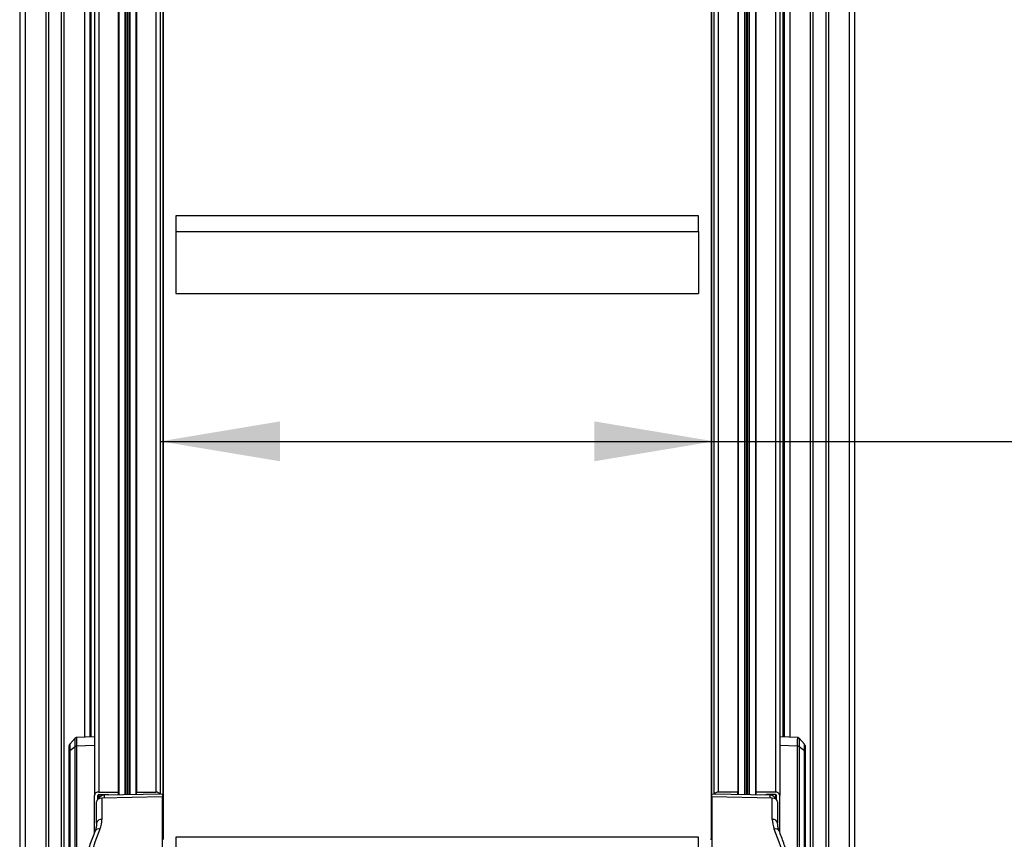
# Model space of a CAD drawing. Header units: millimetres. Extents: x 0 to 420, y 0 to 297.
# Tile 51 of 63: x 298 to 323, y 178 to 199. Entities that reach past the tile are written whole.
import ezdxf

# ---------------------------------------------------------------- set-up
doc = ezdxf.new("R2010")
doc.units = ezdxf.units.MM
doc.layers.add('QUOTE', color=174, linetype='Continuous')
doc.styles.add('SLDTEXTSTYLE3', font='TXT', dxfattribs={"width": 0.75})
doc.dimstyles.new('SLDDIMSTYLE0', dxfattribs={"dimtxt": 3, "dimasz": 3, "dimexe": 0, "dimexo": 0.0625, "dimgap": 0.75, "dimtad": 1, "dimlfac": 18.158119, "dimrnd": 1e-09, "dimzin": 12, "dimdsep": 46, "dimtxsty": 'SLDTEXTSTYLE3', "dimsah": 1, "dimcen": 0.09, "dimadec": 0, "dimazin": 3, "dimtfac": 1, "dimtdec": 3, "dimtofl": 0, "dimtmove": 0, "dimatfit": 3, "dimfxl": 0, "dimfrac": 2, "dimtolj": 1, "dimtzin": 12, "dimarcsym": 0})

# ---------------------------------------------------------------- blocks, each defined once
blk = doc.blocks.new('_D')
at = {"layer": 'QUOTE'}
for p, q in [((301.977, 188.032), (315.855, 188.032)), ((315.855, 188.032), (342.412, 188.032))]:
    blk.add_line(p, q, dxfattribs=at)
for points in [[(301.977, 188.032), (304.977, 187.532), (304.977, 188.532)], [(315.855, 188.032), (312.855, 188.532), (312.855, 187.532)]]:
    blk.add_solid(points, dxfattribs=at)
at = {"layer": 'QUOTE', "insert": (335.762, 191.899), "char_height": 3, "attachment_point": 1, "style": 'SLDTEXTSTYLE3'}
blk.add_mtext('252', dxfattribs=at)

msp = doc.modelspace()

# ---------------------------------------------------------------- linework, layer by layer
at = {"color": 7, "linetype": 'Continuous', "lineweight": 25}
for p, q in [((300.32481, 260.9325), (300.32481, 179.15508)), ((300.43496, 261.01039), (300.43496, 179.23296)), ((300.92234, 261.01039), (300.92234, 179.23296)), ((301.37944, 261.01039), (301.37944, 179.23296)), ((301.86682, 261.01039), (301.86682, 179.23296)), ((301.97697, 260.9325), (301.97697, 179.18312)), ((315.85506, 260.9325), (315.85506, 179.18312)), ((315.9652, 261.01039), (315.9652, 179.23296)), ((316.45258, 261.01039), (316.45258, 179.23296)), ((316.90968, 261.01039), (316.90968, 179.23296)), ((317.39707, 261.01039), (317.39707, 179.23296)), ((317.50721, 260.9325), (317.50721, 179.15508)), ((300.93611, 260.41458), (300.93611, 179.16384)), ((301.09012, 260.41458), (301.09012, 179.16669)), ((301.09985, 260.41173), (301.09985, 179.16687)), ((301.20193, 260.41173), (301.20193, 179.16877)), ((301.21166, 260.41458), (301.21166, 179.16895)), ((301.36567, 260.41458), (301.36567, 179.1718)), ((316.46635, 260.41458), (316.46635, 179.1718)), ((316.62036, 260.41458), (316.62036, 179.16895)), ((316.63009, 260.41173), (316.63009, 179.16877)), ((316.73217, 260.41173), (316.73217, 179.16687)), ((316.7419, 260.41458), (316.7419, 179.16669)), ((316.89591, 260.41458), (316.89591, 179.16384)), ((301.14116, 260.38256), (301.14116, 179.16764)), ((301.16062, 260.38256), (301.16062, 179.168)), ((316.6714, 260.38256), (316.6714, 179.168)), ((316.69086, 260.38256), (316.69086, 179.16764)), ((302.03872, 259.7799), (302.03872, 178.05308)), ((315.7933, 259.7799), (315.7933, 178.05308)), ((302.04816, 259.50075), (302.04816, 178.05296)), ((315.78386, 259.50075), (315.78386, 178.05296)), ((300.23885, 254.5885), (300.23885, 180.62161)), ((317.59317, 180.62161), (317.59317, 254.5885)), ((298.45237, 216.33792), (298.45237, 174.75873)), ((298.59005, 216.33792), (298.59005, 174.75873)), ((299.10497, 216.33792), (299.10497, 174.75873)), ((299.1738, 216.33792), (299.1738, 174.75873)), ((299.49324, 216.33792), (299.49324, 174.75873)), ((299.56207, 216.33792), (299.56207, 174.75873)), ((300.07699, 216.33792), (300.07699, 180.61379)), ((300.21467, 216.33792), (300.21467, 180.62045)), ((317.61735, 216.33792), (317.61735, 180.62045)), ((317.75503, 216.33792), (317.75503, 180.61379)), ((318.26995, 216.33792), (318.26995, 174.75873)), ((318.33878, 216.33792), (318.33878, 174.75873)), ((318.65822, 216.33792), (318.65822, 174.75873)), ((318.72705, 216.33792), (318.72705, 174.75873)), ((319.24197, 216.33792), (319.24197, 174.75873)), ((319.37965, 216.33792), (319.37965, 174.75873)), ((302.36247, 193.68418), (302.36247, 193.29477)), ((315.46955, 193.68418), (302.36247, 193.68418)), ((315.46955, 193.29477), (315.46955, 193.68418)), ((302.36247, 193.29477), (315.46955, 193.29477)), ((302.36247, 193.29477), (302.36247, 191.7371)), ((315.46955, 193.29477), (315.46955, 191.7371)), ((302.36247, 191.7371), (315.46955, 191.7371)), ((299.83973, 180.58726), (299.70522, 180.441)), ((300.32481, 180.62577), (299.87676, 180.60411)), ((317.95527, 180.60411), (317.50721, 180.62577)), ((318.1268, 180.441), (317.99229, 180.58726)), ((299.69149, 175.5037), (299.69149, 180.23965)), ((299.84104, 180.37387), (299.70628, 180.26732)), ((299.70628, 180.26732), (299.70628, 175.5174)), ((299.84104, 176.07942), (299.84104, 180.37387)), ((300.32481, 180.4088), (299.8794, 180.38727)), ((299.8794, 180.38676), (299.8794, 176.49428)), ((317.95263, 180.38727), (317.50721, 180.4088)), ((317.95262, 176.49428), (317.95262, 180.38676)), ((318.12574, 180.26732), (317.99098, 180.37387)), ((317.99098, 180.37387), (317.99098, 176.07942)), ((318.12574, 175.5174), (318.12574, 180.26732)), ((318.14053, 180.23965), (318.14053, 175.5037)), ((300.43496, 179.23296), (300.92234, 179.23296)), ((300.92234, 179.23296), (300.92234, 179.16359)), ((301.37944, 179.23296), (301.86682, 179.23296)), ((301.37944, 179.17205), (301.37944, 179.23296)), ((316.45258, 179.23296), (315.9652, 179.23296)), ((316.45258, 179.17205), (316.45258, 179.23296)), ((316.90968, 179.23296), (316.90968, 179.16359)), ((317.39707, 179.23296), (316.90968, 179.23296)), ((300.32481, 178.22142), (300.32481, 179.15508)), ((300.37988, 178.45642), (300.37988, 178.99002)), ((300.40742, 179.04826), (300.40742, 179.15508)), ((300.43496, 179.17455), (300.66075, 179.17455)), ((300.43496, 179.17455), (300.43496, 179.06756)), ((302.03204, 179.11464), (300.51276, 179.0865)), ((300.51276, 179.0865), (300.51276, 178.55372)), ((302.03204, 179.18414), (300.56783, 179.15702)), ((300.56783, 179.15702), (300.56783, 179.08752)), ((300.61669, 179.17455), (300.61669, 179.15793)), ((300.64423, 179.17455), (300.64423, 179.15844)), ((302.03204, 179.18414), (302.03204, 179.11464)), ((302.03204, 176.93669), (302.03204, 179.11464)), ((317.26419, 179.15702), (315.79998, 179.18414)), ((315.79998, 179.11464), (315.79998, 179.18414)), ((317.31926, 179.0865), (315.79998, 179.11464)), ((315.79998, 179.11464), (315.79998, 176.93669)), ((317.39707, 179.17455), (317.17127, 179.17455)), ((317.18779, 179.17455), (317.18779, 179.15844)), ((317.21533, 179.17455), (317.21533, 179.15793)), ((317.26419, 179.08752), (317.26419, 179.15702)), ((317.31926, 178.55372), (317.31926, 179.0865)), ((317.39707, 179.17455), (317.39707, 179.06756)), ((317.4246, 179.04826), (317.4246, 179.15508)), ((317.45214, 178.99002), (317.45214, 178.45642)), ((317.50721, 178.22233), (317.50721, 179.15508)), ((302.06592, 178.05274), (302.03204, 178.05316)), ((302.36247, 178.10753), (302.36247, 177.71811)), ((315.46955, 178.10753), (302.36247, 178.10753)), ((315.46955, 177.71811), (315.46955, 178.10753)), ((315.7661, 178.05274), (315.79998, 178.05316))]:
    msp.add_line(p, q, dxfattribs=at)
at = {"color": 7, "linetype": 'Continuous', "lineweight": 25, "flags": 128}
msp.add_lwpolyline([(299.70603, 180.43356), (299.70605, 180.42501), (299.70618, 180.33952), (299.70628, 180.26732), (299.70628, 180.26732), (299.70628, 180.26732)], dxfattribs=at)
at = {"color": 7, "linetype": 'Continuous', "lineweight": 25}
for centre, radius, start, end in [((299.74656, 180.40459), 0.05507, 144.528638, 180.000282), ((318.08546, 180.40459), 0.05507, 359.999418, 37.226145), ((299.88017, 180.32209), 0.06518, 90.680167, 126.89191), ((317.95185, 180.32209), 0.06518, 53.10809, 89.319833), ((300.42119, 179.13561), 0.09832, 81.950533, 168.578246), ((301.87698, 179.12308), 0.11035, 32.879078, 95.280667), ((315.95504, 179.12308), 0.11035, 84.719333, 147.120922), ((317.41083, 179.13561), 0.09832, 11.421754, 98.049467), ((300.43151, 179.15021), 0.02458, 81.950533, 168.578246), ((300.66367, 179.1484), 0.02632, 24.335425, 96.375038), ((317.16835, 179.1484), 0.02632, 83.624962, 155.664575), ((317.40051, 179.15021), 0.02458, 11.421754, 98.049467), ((300.49893, 178.43322), 0.12129, 83.453528, 168.971924), ((317.33309, 178.43322), 0.12129, 11.028076, 96.546472), ((300.43277, 178.20645), 0.108, 73.051124, 147.774502), ((317.39926, 178.20645), 0.108, 32.225539, 106.948872)]:
    msp.add_arc(centre, radius, start, end, dxfattribs=at)
for centre, major_axis, ratio, start_param, end_param in [((300.51756, 178.98917), (0.13767, -0.0017), 0.70705294, 1.61442823, 3.15031797), ((300.57264, 179.0597), (0.13767, -0.0017), 0.70705294, 1.61442823, 3.07610027), ((317.25939, 179.0597), (0.13767, 0.0017), 0.70705294, 0.06549239, 1.52716442), ((317.31446, 178.98917), (0.13767, 0.0017), 0.70705294, 6.27445999, 7.81034973), ((299.27364, 178.52312), (1.23836, 0.06108), 0.70624659, 5.96763135, 6.24836348), ((318.55838, 178.52312), (1.23836, -0.06108), 0.70624659, 3.17641448, 3.45714661), ((312.79082, 176.10085), (12.821, 0.6324), 0.70624659, 2.82603869, 3.02637061), ((305.0412, 176.10085), (12.821, -0.6324), 0.70624659, 0.1151676, 0.31555396)]:
    msp.add_ellipse(centre, major_axis=major_axis, ratio=ratio, start_param=start_param, end_param=end_param, dxfattribs=at)
for points, knots in [([(299.87679, 180.60323), (299.87294, 180.60316), (299.86319, 180.603), (299.8501, 180.59614), (299.8412, 180.5897), (299.83835, 180.5857), (299.83827, 180.58559)], [0, 0, 0, 0, 0.26200927, 0.66268377, 0.99053693, 1, 1, 1, 1]), ([(299.84104, 180.37422), (299.84089, 180.38992), (299.84046, 180.43493), (299.83986, 180.49662), (299.83933, 180.54944), (299.839, 180.58137), (299.83896, 180.58391), (299.83894, 180.58511)], [0, 0, 0, 0, 0.11988334, 0.34381077, 0.57421567, 0.79811041, 1, 1, 1, 1]), ([(299.87682, 180.60282), (299.87685, 180.60168), (299.8769, 180.59918), (299.87729, 180.56717), (299.87794, 180.51299), (299.87867, 180.45017), (299.87921, 180.40331), (299.8794, 180.38727)], [0, 0, 0, 0, 0.19474423, 0.42533476, 0.6494389, 0.88003537, 1, 1, 1, 1]), ([(317.95263, 180.38727), (317.95275, 180.39751), (317.95322, 180.43849), (317.95393, 180.4996), (317.95465, 180.55989), (317.9551, 180.59768), (317.95517, 180.60106), (317.9552, 180.60264)], [0, 0, 0, 0, 0.07583937, 0.3033604, 0.53088083, 0.78010651, 1, 1, 1, 1]), ([(317.99371, 180.58544), (317.99342, 180.58585), (317.98944, 180.59152), (317.97759, 180.5987), (317.96401, 180.60444), (317.9563, 180.6037), (317.95513, 180.60359)], [0, 0, 0, 0, 0.034318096, 0.473149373, 0.920082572, 1, 1, 1, 1]), ([(317.99308, 180.58498), (317.99305, 180.58343), (317.993, 180.58013), (317.99263, 180.54313), (317.99204, 180.48414), (317.99146, 180.42435), (317.99108, 180.38425), (317.99098, 180.37422)], [0, 0, 0, 0, 0.22061143, 0.46958674, 0.69690094, 0.92421575, 1, 1, 1, 1]), ([(318.12574, 180.26732), (318.12574, 180.26732), (318.12578, 180.29251), (318.12584, 180.33808), (318.12592, 180.39162), (318.12597, 180.42464), (318.126, 180.4449), (318.12599, 180.43789), (318.12599, 180.4359)], [0, 0, 0, 0, 0.00000672, 0.22754748, 0.45508947, 0.68266439, 0.91024008, 1, 1, 1, 1]), ([(299.69149, 180.23965), (299.69149, 180.26329), (299.69149, 180.33117), (299.69149, 180.39666), (299.69149, 180.39674), (299.69149, 180.39677)], [0, 0, 0, 0, 0.24203428, 0.6950389, 1, 1, 1, 1]), ([(299.84104, 180.37387), (299.84104, 180.37387), (299.84104, 180.37399), (299.84104, 180.37411), (299.84104, 180.37422)], [0, 0, 0, 0, 0.00627429, 1, 1, 1, 1]), ([(299.8794, 180.38727), (299.8794, 180.38716), (299.8794, 180.38699), (299.8794, 180.38681), (299.8794, 180.38676)], [0, 0, 0, 0, 0.658714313, 1, 1, 1, 1]), ([(317.95262, 180.38676), (317.95262, 180.38681), (317.95262, 180.38699), (317.95263, 180.38716), (317.95263, 180.38727)], [0, 0, 0, 0, 0.341285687, 1, 1, 1, 1]), ([(317.99098, 180.37422), (317.99098, 180.37411), (317.99098, 180.37399), (317.99098, 180.37387), (317.99098, 180.37387)], [0, 0, 0, 0, 0.99372571, 1, 1, 1, 1]), ([(318.14053, 180.39898), (318.14053, 180.4007), (318.14053, 180.41115), (318.14053, 180.36377), (318.14053, 180.28102), (318.14053, 180.23965)], [0, 0, 0, 0, 0.08955572, 0.54484138, 1, 1, 1, 1]), ([(300.37988, 178.45642), (300.37949, 178.44227), (300.37825, 178.39766), (300.36667, 178.33328), (300.34845, 178.28336), (300.34139, 178.26401)], [0, 0, 0, 0, 0.22142276, 0.69810927, 1, 1, 1, 1]), ([(317.49063, 178.26401), (317.48531, 178.27824), (317.46894, 178.32197), (317.45482, 178.38637), (317.45292, 178.43611), (317.45214, 178.45642)], [0, 0, 0, 0, 0.222055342, 0.682435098, 1, 1, 1, 1]), ([(300.34139, 178.26401), (300.31849, 178.206), (300.2524, 178.03864), (300.15573, 177.75968), (300.05867, 177.42661), (299.99505, 177.17588), (299.96921, 177.03593), (299.96408, 177.00815)], [0, 0, 0, 0, 0.14043028, 0.40519958, 0.66988681, 0.93446108, 1, 1, 1, 1]), ([(317.86874, 177.00216), (317.85467, 177.07267), (317.81826, 177.25514), (317.74014, 177.54779), (317.63835, 177.87397), (317.55134, 178.1122), (317.50029, 178.23985), (317.49063, 178.26401)], [0, 0, 0, 0, 0.16573588, 0.42887858, 0.69211532, 0.94173776, 1, 1, 1, 1])]:
    msp.add_open_spline(points, degree=3, knots=knots, dxfattribs=at)
for points in [[(299.69149, 180.23965), (299.69167, 180.24219), (299.69204, 180.24727), (299.69506, 180.2546), (299.69964, 180.26147), (299.70407, 180.26537), (299.70628, 180.26732)], [(299.8794, 180.38676), (299.8758, 180.38651), (299.86861, 180.38603), (299.85836, 180.38333), (299.84887, 180.37939), (299.84365, 180.37571), (299.84104, 180.37387)], [(317.99098, 180.37387), (317.98837, 180.37571), (317.98315, 180.37939), (317.97367, 180.38333), (317.96341, 180.38603), (317.95622, 180.38651), (317.95262, 180.38676)], [(318.12574, 180.26732), (318.12795, 180.26537), (318.13238, 180.26147), (318.13696, 180.2546), (318.13998, 180.24727), (318.14035, 180.24219), (318.14053, 180.23965)]]:
    msp.add_open_spline(points, degree=3, dxfattribs=at)

# ---------------------------------------------------------------- dimensions: what is measured, and where the dimension line sits
at = {"layer": 'QUOTE'}
dim = msp.add_linear_dim(base=(315.85506, 188.0315), p1=(301.97697, 178.08808), p2=(315.85506, 179.15508), dimstyle='SLDDIMSTYLE0', dxfattribs=at)
dim.commit()
dim.dimension.update_dxf_attribs({"geometry": '_D', "text_midpoint": (339.08675, 188.0315), "dimtype": 160})

doc.saveas('drawing.dxf')
